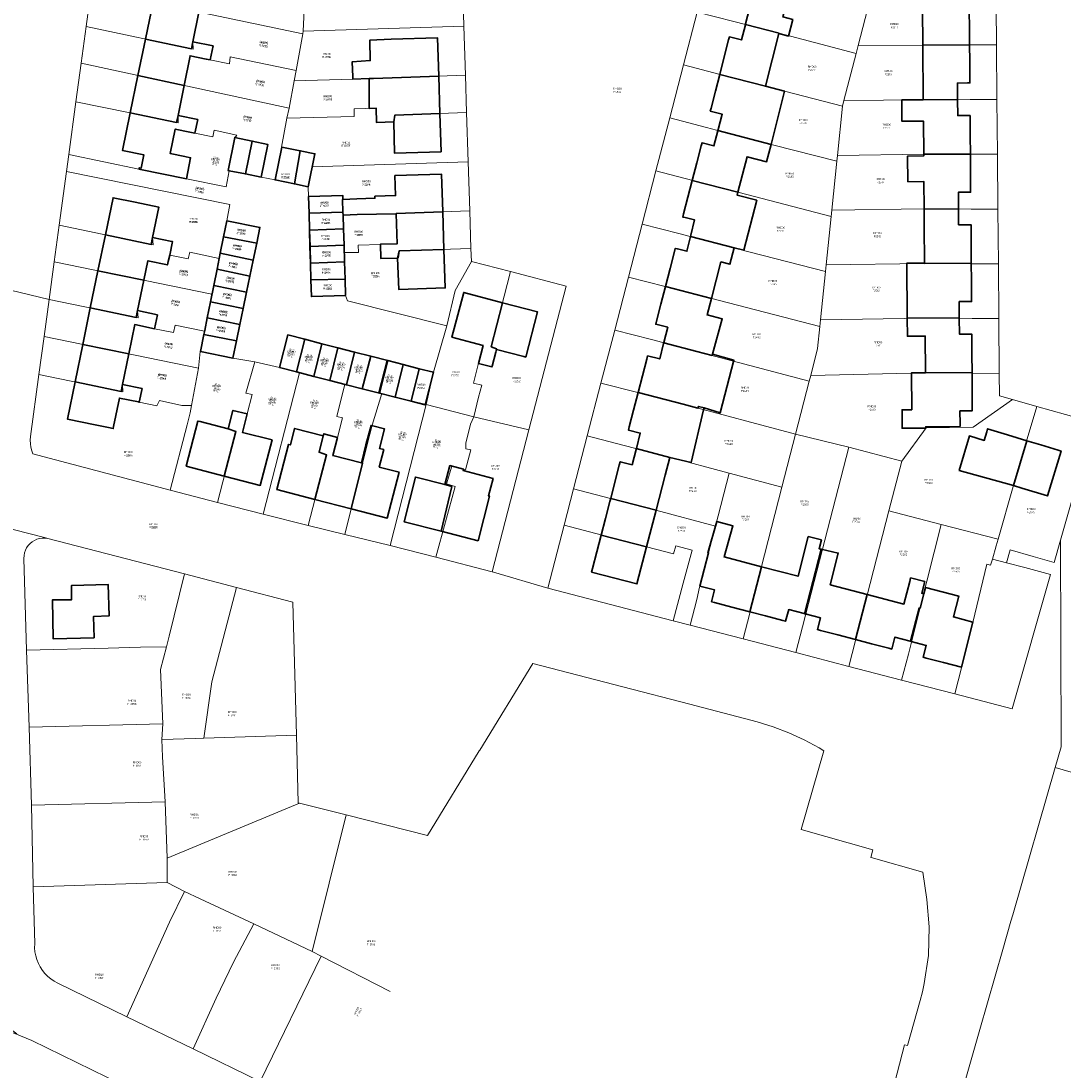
# Model space of a CAD drawing. Header units: metres. Extents: x 197037 to 199246, y 355238 to 356599.
# Tile 17 of 24: x 198389 to 198584, y 355692 to 355888. Entities that reach past the tile are written whole.
import ezdxf
from ezdxf.lldxf.tags import DXFTag

# ---------------------------------------------------------------- set-up
doc = ezdxf.new("R2010")
doc.units = ezdxf.units.M
for name, color, linetype, lineweight in [('B-WE-KG-GRENS-T18', 254, 'Continuous', 18), ('B-WE-KG-GRENS_KADASTRAAL-G', 254, 'KG-KADASTRAAL', 18), ('B-WE-OG-BEBOUWING-G', 7, 'Continuous', 35)]:
    doc.layers.add(name, color=color, linetype=linetype, lineweight=lineweight)
doc.styles.add('NLCS-ISO', font='NLCS-ISO.ttf')
doc.styles.add('NLCS-ISO-T25', font='NLCS-ISO.ttf')
doc.styles.get("Standard").update_dxf_attribs({"font": 'isocp.shx'})
tags = doc.linetypes.add('KG-KADASTRAAL', pattern='A,5.5,-2,["K",Standard,S=1.8,R=0,X=0,Y=-0.9],-2,5.5,-2,[5,NLCS.SHX,S=0.75,R=0,X=0,Y=0],-2', length=19).pattern_tags.tags
tags[6] = DXFTag(74, 10)

msp = doc.modelspace()

# ---------------------------------------------------------------- linework, layer by layer
at = {"layer": 'B-WE-KG-GRENS_KADASTRAAL-G', "ltscale": 0.15, "flags": 128}
for points in [[(198524.737, 355897.767), (198517.909, 355899.546), (198515.335, 355889.621), (198522.18, 355887.86), (198530.656, 355885.68), (198545.082, 355881.924)], [(198471.707, 355886.998), (198471.415, 355896.253)], [(198401.968, 355893.943), (198401.018, 355886.938)], [(198401.968, 355893.943), (198441.541, 355885.583)], [(198441.011, 355892.905), (198441.946, 355892.657), (198441.621, 355886.085)], [(198545.46, 355883.386), (198547.643, 355891.828)], [(198571.338, 355883.521), (198571.277, 355890.573)], [(198515.335, 355889.621), (198512.778, 355879.762), (198519.628, 355877.973), (198528.095, 355875.761), (198542.525, 355872.032)], [(198401.018, 355886.938), (198400.092, 355880.11)], [(198401.018, 355886.938), (198421.038, 355882.716), (198421.001, 355884.063), (198424.757, 355883.255), (198424.192, 355880.702)], [(198441.621, 355886.085), (198471.707, 355886.998)], [(198471.996, 355877.866), (198471.707, 355886.998)], [(198440.296, 355878.709), (198441.332, 355884.225), (198441.541, 355885.583)], [(198441.541, 355885.583), (198441.621, 355886.085)], [(198566.447, 355873.294), (198571.426, 355873.32), (198571.338, 355883.521), (198566.357, 355883.491), (198557.553, 355883.438), (198545.46, 355883.386), (198545.082, 355881.924), (198542.807, 355873.123), (198557.64, 355873.248)], [(198427.873, 355879.952), (198424.192, 355880.702)], [(198427.873, 355879.952), (198427.997, 355881.274), (198440.296, 355878.709)], [(198400.092, 355880.11), (198399.107, 355872.847)], [(198400.092, 355880.11), (198438.988, 355871.664)], [(198439.911, 355876.766), (198440.296, 355878.709)], [(198512.778, 355879.762), (198510.205, 355869.84), (198517.064, 355868.037), (198525.526, 355865.813), (198541.47, 355861.747)], [(198438.988, 355871.664), (198439.911, 355876.766)], [(198439.911, 355876.766), (198450.913, 355877.117), (198454.761, 355877.219), (198471.996, 355877.866)], [(198458.568, 355869.09), (198458.796, 355870.384), (198472.216, 355870.872), (198471.996, 355877.866)], [(198399.107, 355872.847), (198397.773, 355863)], [(198399.107, 355872.847), (198409.28, 355870.769)], [(198542.807, 355873.123), (198542.525, 355872.032), (198541.58, 355862.823), (198557.728, 355863.048), (198566.537, 355863.046), (198571.515, 355863.045), (198571.426, 355873.32)], [(198566.447, 355873.294), (198557.64, 355873.248)], [(198409.28, 355870.769), (198418.256, 355868.936), (198418.22, 355870.295), (198421.889, 355869.548), (198421.377, 355866.999), (198424.75, 355866.318)], [(198438.594, 355869.8), (198438.988, 355871.664)], [(198455.288, 355871.662), (198451.155, 355871.522), (198451.163, 355870.082), (198438.594, 355869.8)], [(198455.288, 355871.662), (198455.354, 355868.974), (198458.568, 355869.09)], [(198472.508, 355861.622), (198472.216, 355870.872)], [(198437.565, 355864.399), (198438.594, 355869.8)], [(198510.205, 355869.84), (198507.633, 355859.922)], [(198429.201, 355866.603), (198425.003, 355867.522), (198424.75, 355866.318)], [(198429.201, 355866.603), (198428.899, 355866.175), (198432.108, 355865.502), (198430.82, 355859.397)], [(198397.773, 355863), (198397.342, 355859.823)], [(198397.773, 355863), (198410.895, 355860.26)], [(198436.38, 355858.238), (198437.565, 355864.399)], [(198437.565, 355864.399), (198441.065, 355863.689), (198439.988, 355857.516)], [(198541.58, 355862.823), (198541.47, 355861.747), (198540.531, 355852.588), (198557.815, 355852.829), (198566.627, 355852.789)], [(198571.604, 355852.766), (198571.515, 355863.045)], [(198442.59, 355856.977), (198443.315, 355860.673)], [(198472.797, 355852.477), (198472.508, 355861.622), (198443.315, 355860.673)], [(198397.342, 355859.823), (198395.983, 355849.786)], [(198427.911, 355853.626), (198397.342, 355859.823)], [(198410.895, 355860.26), (198419.772, 355858.461)], [(198427.793, 355859.973), (198427.225, 355856.954)], [(198427.793, 355859.973), (198433.756, 355858.764)], [(198430.82, 355859.397), (198433.756, 355858.764)], [(198433.756, 355858.764), (198436.38, 355858.238)], [(198539.48, 355842.333), (198540.407, 355851.382), (198522.973, 355855.923), (198514.508, 355858.13), (198507.633, 355859.922), (198505.054, 355849.976)], [(198419.772, 355858.461), (198427.225, 355856.954)], [(198436.38, 355858.238), (198439.988, 355857.516)], [(198439.988, 355857.516), (198442.59, 355856.977)], [(198442.59, 355856.977), (198442.625, 355855.159)], [(198442.625, 355855.159), (198448.984, 355855.353)], [(198442.625, 355855.159), (198442.778, 355852.03)], [(198449.078, 355852.242), (198448.984, 355855.353)], [(198427.336, 355850.614), (198427.911, 355853.626)], [(198571.692, 355842.557), (198571.604, 355852.766), (198566.627, 355852.789)], [(198442.778, 355852.03), (198449.078, 355852.242)], [(198442.778, 355852.03), (198442.884, 355848.857)], [(198449.078, 355852.242), (198449.097, 355851.645)], [(198449.097, 355851.645), (198451.661, 355851.748), (198455.543, 355851.823)], [(198449.097, 355851.645), (198449.175, 355849.064)], [(198459.637, 355844.996), (198473.02, 355845.427), (198472.797, 355852.477), (198455.543, 355851.823)], [(198540.531, 355852.588), (198540.407, 355851.382)], [(198395.983, 355849.786), (198395.05, 355842.897)], [(198395.983, 355849.786), (198413.562, 355846.102), (198413.452, 355847.453), (198417.189, 355846.708), (198416.657, 355844.185), (198420.139, 355843.473)], [(198426.749, 355847.608), (198427.336, 355850.614)], [(198433.546, 355849.367), (198427.336, 355850.614)], [(198433.546, 355849.367), (198432.939, 355846.389)], [(198442.884, 355848.857), (198449.175, 355849.064)], [(198442.884, 355848.857), (198442.976, 355845.82)], [(198449.175, 355849.064), (198449.267, 355846.008)], [(198539.354, 355841.107), (198520.412, 355846.004), (198511.943, 355848.194), (198505.054, 355849.976), (198502.48, 355840.05)], [(198426.115, 355844.472), (198426.749, 355847.608)], [(198426.749, 355847.608), (198432.939, 355846.389)], [(198432.294, 355843.227), (198432.939, 355846.389)], [(198442.976, 355845.82), (198449.267, 355846.008)], [(198442.976, 355845.82), (198443.065, 355842.702)], [(198449.267, 355846.008), (198449.307, 355844.654)], [(198449.307, 355844.654), (198451.954, 355844.664), (198451.936, 355846.043), (198456.078, 355846.193), (198456.16, 355843.533)], [(198459.637, 355844.996), (198459.434, 355843.64), (198456.16, 355843.533)], [(198473.095, 355843.009), (198473.02, 355845.427)], [(198420.399, 355844.716), (198420.139, 355843.473)], [(198420.399, 355844.716), (198425.926, 355843.553)], [(198425.516, 355841.538), (198425.926, 355843.553)], [(198425.926, 355843.553), (198426.115, 355844.472)], [(198426.115, 355844.472), (198432.294, 355843.227)], [(198431.684, 355840.245), (198432.294, 355843.227)], [(198449.307, 355844.654), (198449.358, 355842.9)], [(198477.815, 355826.619), (198476.822, 355827.049), (198480.418, 355841.096), (198473.095, 355843.009), (198470.046, 355837.538), (198468.479, 355830.977), (198465.993, 355822.255)], [(198395.05, 355842.897), (198394.096, 355835.859)], [(198395.05, 355842.897), (198424.56, 355836.868)], [(198424.896, 355838.508), (198425.516, 355841.538)], [(198425.516, 355841.538), (198431.684, 355840.245)], [(198443.065, 355842.702), (198449.358, 355842.9)], [(198443.065, 355842.702), (198443.141, 355839.55)], [(198449.358, 355842.9), (198449.45, 355839.688)], [(198477.815, 355826.619), (198476.938, 355823.251), (198474.418, 355823.933), (198473.469, 355820.242), (198475.059, 355819.847), (198474.406, 355817.61), (198473.56, 355813.953), (198483.877, 355811.514), (198490.837, 355838.371), (198480.418, 355841.096)], [(198539.48, 355842.333), (198539.354, 355841.107), (198538.43, 355832.098), (198557.99, 355832.369), (198566.807, 355832.334), (198571.78, 355832.314), (198571.692, 355842.557), (198566.717, 355842.572), (198557.903, 355842.599), (198539.48, 355842.333)], [(198379.342, 355839.399), (198394.096, 355835.859)], [(198431.067, 355837.239), (198431.684, 355840.245)], [(198443.141, 355839.55), (198449.45, 355839.688)], [(198443.141, 355839.55), (198443.176, 355836.424)], [(198449.45, 355839.688), (198449.54, 355836.601)], [(198537.875, 355826.686), (198538.296, 355830.792), (198517.855, 355836.104), (198509.384, 355838.278), (198502.48, 355840.05), (198499.916, 355830.164)], [(198424.56, 355836.868), (198424.896, 355838.508)], [(198424.896, 355838.508), (198431.067, 355837.239)], [(198430.435, 355834.16), (198431.067, 355837.239)], [(198394.096, 355835.859), (198393.16, 355828.945)], [(198394.096, 355835.859), (198410.724, 355832.462), (198410.658, 355833.779), (198414.369, 355833.016)], [(198423.657, 355832.47), (198424.27, 355835.451)], [(198424.27, 355835.451), (198424.56, 355836.868)], [(198424.27, 355835.451), (198430.435, 355834.16)], [(198443.176, 355836.424), (198449.54, 355836.601)], [(198449.54, 355836.601), (198449.95, 355835.644), (198468.479, 355830.977)], [(198429.82, 355831.18), (198430.435, 355834.16)], [(198414.369, 355833.016), (198413.819, 355830.417), (198417.353, 355829.683)], [(198423.136, 355829.934), (198423.657, 355832.47)], [(198423.657, 355832.47), (198429.82, 355831.18)], [(198429.187, 355828.129), (198429.82, 355831.18)], [(198537.875, 355826.686), (198536.587, 355821.683), (198558.078, 355822.15), (198566.897, 355822.077), (198571.869, 355822.036), (198571.78, 355832.314)], [(198538.43, 355832.098), (198538.296, 355830.792)], [(198423.136, 355829.934), (198417.662, 355831.057), (198417.353, 355829.683)], [(198423.136, 355829.934), (198423.012, 355829.338), (198429.187, 355828.129)], [(198438.739, 355829.244), (198437.177, 355823.136)], [(198438.739, 355829.244), (198441.897, 355828.374)], [(198497.344, 355820.246), (198499.916, 355830.164)], [(198533.75, 355810.662), (198536.303, 355820.579), (198515.292, 355826.175), (198506.828, 355828.371), (198499.916, 355830.164)], [(198393.16, 355828.945), (198392.2, 355821.849)], [(198393.16, 355828.945), (198422.021, 355823.007)], [(198428.495, 355824.895), (198429.187, 355828.129)], [(198440.359, 355822.324), (198441.897, 355828.374)], [(198441.897, 355828.374), (198445.114, 355827.54)], [(198445.114, 355827.54), (198443.604, 355821.497)], [(198445.114, 355827.54), (198448.104, 355826.778)], [(198422.021, 355823.007), (198422.352, 355826.121), (198428.495, 355824.895)], [(198446.6, 355820.737), (198448.104, 355826.778)], [(198448.104, 355826.778), (198451.245, 355825.983)], [(198449.718, 355819.95), (198451.245, 355825.983)], [(198451.245, 355825.983), (198454.263, 355825.222)], [(198428.495, 355824.895), (198432.584, 355824.199)], [(198430.903, 355818.374), (198432.584, 355824.199)], [(198432.584, 355824.199), (198437.177, 355823.136)], [(198452.689, 355819.201), (198454.263, 355825.222)], [(198454.263, 355825.222), (198457.275, 355824.463)], [(198457.275, 355824.463), (198455.732, 355818.437), (198456.327, 355818.289)], [(198457.275, 355824.463), (198460.361, 355823.687)], [(198458.829, 355817.661), (198460.361, 355823.687)], [(198463.347, 355822.933), (198460.361, 355823.687)], [(198392.2, 355821.849), (198390.626, 355810.217)], [(198392.2, 355821.849), (198407.902, 355818.614), (198407.815, 355819.945), (198411.486, 355819.203), (198410.969, 355816.668), (198414.248, 355815.981)], [(198420.733, 355816.051), (198422.021, 355823.007)], [(198434.139, 355795.711), (198440.952, 355822.173)], [(198437.177, 355823.136), (198440.359, 355822.324)], [(198440.359, 355822.324), (198440.952, 355822.173)], [(198440.952, 355822.173), (198443.604, 355821.497)], [(198443.604, 355821.497), (198446.6, 355820.737)], [(198465.993, 355822.255), (198463.347, 355822.933), (198461.826, 355816.91), (198464.616, 355816.212), (198465.993, 355822.255)], [(198536.303, 355820.579), (198536.587, 355821.683)], [(198558.166, 355811.86), (198566.986, 355811.96), (198574.31, 355817.176), (198571.905, 355817.858), (198571.869, 355822.036)], [(198445.501, 355810.764), (198448.031, 355810.088), (198448.958, 355813.72), (198447.949, 355813.973), (198449.444, 355820.02)], [(198446.6, 355820.737), (198449.444, 355820.02)], [(198449.444, 355820.02), (198449.718, 355819.95)], [(198449.718, 355819.95), (198452.689, 355819.201)], [(198533.75, 355810.662), (198512.733, 355816.266), (198504.269, 355818.455), (198497.344, 355820.246), (198494.783, 355810.37), (198501.714, 355808.558), (198510.172, 355806.347), (198521.347, 355803.387), (198531.205, 355800.775)], [(198428.473, 355815.116), (198431.128, 355814.475), (198432.06, 355818.092), (198430.903, 355818.374)], [(198458.829, 355817.661), (198456.327, 355818.289), (198454.545, 355812.384)], [(198414.248, 355815.981), (198414.723, 355816.997), (198418.902, 355816.043)], [(198416.722, 355800.212), (198419.928, 355812.397), (198420.462, 355814.652), (198420.733, 355816.051)], [(198420.733, 355816.051), (198418.902, 355816.043)], [(198457.921, 355789.838), (198464.616, 355816.212)], [(198473.022, 355807.731), (198472.041, 355807.964), (198472.067, 355808.976), (198472.959, 355812.555), (198473.56, 355813.953), (198464.616, 355816.212)], [(198573.243, 355786.596), (198573.907, 355789.043), (198578.186, 355787.823), (198582.124, 355786.7), (198583.304, 355790.82), (198589.607, 355812.837), (198578.917, 355815.869), (198576.924, 355809.16), (198574.46, 355800.864)], [(198578.917, 355815.869), (198574.31, 355817.176)], [(198428.473, 355815.116), (198427.627, 355811.691), (198429.043, 355811.153), (198425.569, 355797.903)], [(198453.585, 355808.755), (198454.545, 355812.384)], [(198558.166, 355811.86), (198553.609, 355805.659), (198551.198, 355796.309), (198560.978, 355793.784), (198571.638, 355791.031), (198574.46, 355800.864)], [(198390.626, 355810.217), (198390.567, 355809.557), (198390.582, 355808.894), (198390.67, 355808.237), (198390.831, 355807.593), (198391.063, 355806.972)], [(198445.994, 355806.833), (198444.614, 355807.308), (198445.501, 355810.764)], [(198473.022, 355807.731), (198472.003, 355804.039), (198469.413, 355804.72), (198468.457, 355801.394), (198470.041, 355800.877), (198466.423, 355787.64), (198476.981, 355784.916), (198483.877, 355811.514)], [(198494.783, 355810.37), (198492.204, 355800.427), (198499.155, 355798.641), (198507.621, 355796.466), (198518.769, 355793.459), (198521.347, 355803.387)], [(198523.936, 355772.375), (198533.827, 355769.805), (198535.062, 355774.66), (198537.214, 355783.124), (198543.707, 355808.228), (198533.75, 355810.662), (198531.205, 355800.775)], [(198449.408, 355791.905), (198453.585, 355808.755)], [(198553.609, 355805.659), (198543.707, 355808.228)], [(198391.063, 355806.972), (198416.722, 355800.212)], [(198445.994, 355806.833), (198442.57, 355793.606)], [(198416.722, 355800.212), (198425.569, 355797.903)], [(198492.204, 355800.427), (198490.443, 355793.638), (198505.849, 355789.602)], [(198518.769, 355793.459), (198517.412, 355788.232), (198515.806, 355782.027), (198515.253, 355779.779), (198514.063, 355774.941), (198523.936, 355772.375), (198525.167, 355777.217), (198527.318, 355785.677), (198531.205, 355800.775)], [(198425.569, 355797.903), (198434.139, 355795.711)], [(198372.925, 355796.5), (198393.223, 355791.321)], [(198533.827, 355769.805), (198543.688, 355767.242), (198544.948, 355772.106), (198547.139, 355780.564), (198551.198, 355796.309)], [(198434.139, 355795.711), (198442.57, 355793.606)], [(198442.57, 355793.606), (198449.408, 355791.905)], [(198449.408, 355791.905), (198457.921, 355789.838)], [(198490.443, 355793.638), (198487.391, 355781.872), (198510.855, 355775.775), (198512.742, 355782.797), (198514.41, 355789.006), (198511.331, 355789.801), (198510.94, 355788.27), (198505.849, 355789.602)], [(198557.025, 355778.014), (198560.978, 355793.784)], [(198390.175, 355789.831), (198390.517, 355790.21), (198390.909, 355790.538), (198391.343, 355790.809), (198391.809, 355791.017), (198392.3, 355791.159), (198392.806, 355791.232), (198393.317, 355791.234), (198393.824, 355791.166)], [(198393.223, 355791.321), (198393.824, 355791.166)], [(198393.824, 355791.166), (198419.395, 355784.579)], [(198571.638, 355791.031), (198571.282, 355789.791), (198570.568, 355787.301)], [(198583.304, 355790.82), (198583.424, 355752.185), (198582.316, 355748.341), (198587.22, 355746.912), (198599.718, 355743.289), (198604.687, 355741.847), (198609.672, 355740.4), (198614.655, 355738.954), (198619.652, 355737.503), (198624.631, 355736.058), (198629.614, 355734.611), (198634.599, 355733.164), (198639.59, 355731.716), (198644.549, 355730.277), (198643.921, 355728.126), (198647.136, 355727.185), (198656.727, 355724.378), (198656.176, 355722.467), (198667.796, 355719.142), (198678.614, 355716.083), (198682.655, 355714.921)], [(198390.175, 355789.831), (198389.887, 355789.408), (198389.661, 355788.95), (198389.5, 355788.464), (198389.408, 355787.962), (198389.386, 355787.451)], [(198457.921, 355789.838), (198466.423, 355787.64)], [(198389.862, 355770.286), (198389.386, 355787.451)], [(198573.243, 355786.596), (198570.568, 355787.301), (198570.251, 355786.197), (198569.524, 355786.386), (198566.922, 355775.462), (198564.767, 355766.984), (198563.522, 355762.088), (198574.278, 355759.293), (198581.473, 355784.426), (198576.619, 355785.706), (198573.243, 355786.596)], [(198416.031, 355770.897), (198416.538, 355772.917), (198419.395, 355784.579)], [(198419.395, 355784.579), (198429.126, 355782.003)], [(198476.981, 355784.916), (198477.259, 355784.844), (198487.391, 355781.872)], [(198423.065, 355753.781), (198424.532, 355764.345), (198429.126, 355782.003)], [(198429.126, 355782.003), (198439.67, 355779.274)], [(198440.355, 355754.345), (198439.67, 355779.274)], [(198557.025, 355778.014), (198554.852, 355769.546)], [(198510.855, 355775.775), (198514.063, 355774.941)], [(198389.862, 355770.286), (198405.113, 355770.641), (198411.207, 355770.808), (198416.031, 355770.897)], [(198389.862, 355770.286), (198390.376, 355755.845)], [(198416.031, 355770.897), (198414.96, 355766.66), (198415.368, 355756.499)], [(198543.688, 355767.242), (198553.6, 355764.666), (198554.852, 355769.546)], [(198464.883, 355735.599), (198474.585, 355751.423), (198474.676, 355751.572), (198484.621, 355767.791), (198501.416, 355763.436), (198513.988, 355760.16), (198526.537, 355756.858), (198529.566, 355755.936), (198532.503, 355754.793), (198535.385, 355753.521), (198538.183, 355751.981), (198539.057, 355751.428), (198534.802, 355736.737), (198548.224, 355732.949), (198547.819, 355731.505), (198547.917, 355731.477), (198557.58, 355728.75), (198558.33, 355723.64), (198558.76, 355718.5), (198558.6, 355713.17), (198557.81, 355707.92), (198557.471, 355706.356), (198557.078, 355704.726), (198554.687, 355696.303), (198554.148, 355696.457), (198549.977, 355680.285), (198545.496, 355664.794), (198537.215, 355636.095), (198537.043, 355635.624), (198536.806, 355635.182), (198536.51, 355634.778), (198536.16, 355634.42), (198535.763, 355634.114), (198535.327, 355633.866), (198534.86, 355633.683), (198534.373, 355633.567), (198533.874, 355633.52), (198533.373, 355633.544), (198532.881, 355633.638), (198530.034, 355623.199), (198545.124, 355618.877), (198546.01, 355621.945), (198547.349, 355626.57), (198551.352, 355640.395), (198551.56, 355641.304), (198554.66, 355651.988), (198554.69, 355652.092), (198554.726, 355652.216), (198554.99, 355653.133), (198557.077, 355660.374), (198558.733, 355666.145), (198559.008, 355667.107), (198561.068, 355674.285), (198562.499, 355679.271), (198563.934, 355684.273), (198565.368, 355689.273), (198568.238, 355699.277), (198569.673, 355704.277), (198571.108, 355709.279), (198572.543, 355714.279), (198574.023, 355719.566), (198574.4, 355720.751), (198582.316, 355748.341)], [(198553.6, 355764.666), (198563.522, 355762.088)], [(198390.376, 355755.845), (198415.368, 355756.499)], [(198390.376, 355755.845), (198390.805, 355741.247)], [(198415.209, 355753.585), (198415.368, 355756.499)], [(198415.209, 355753.585), (198421.51, 355753.757)], [(198415.209, 355753.585), (198415.308, 355750.292), (198415.784, 355741.926)], [(198421.51, 355753.757), (198423.065, 355753.781)], [(198423.065, 355753.781), (198440.355, 355754.345)], [(198440.911, 355741.67), (198440.702, 355741.723), (198440.355, 355754.345)], [(198390.805, 355741.247), (198415.784, 355741.926)], [(198390.805, 355741.247), (198391.093, 355726.02)], [(198415.784, 355741.926), (198416.155, 355731.346)], [(198416.155, 355731.346), (198440.911, 355741.67)], [(198449.669, 355739.452), (198440.911, 355741.67)], [(198443.292, 355713.88), (198449.669, 355739.452)], [(198464.883, 355735.599), (198449.669, 355739.452)], [(198416.155, 355731.346), (198416.211, 355726.797)], [(198391.093, 355726.02), (198416.211, 355726.797)], [(198391.391, 355715.348), (198391.093, 355726.02)], [(198408.619, 355701.701), (198416.609, 355719.416), (198419.434, 355725.144)], [(198416.211, 355726.797), (198419.434, 355725.144)], [(198419.434, 355725.144), (198422.334, 355723.735), (198432.387, 355719.094)], [(198421.038, 355695.667), (198425.372, 355705.164), (198428.57, 355711.927), (198432.387, 355719.094)], [(198432.387, 355719.094), (198443.292, 355713.88)], [(198395.711, 355707.973), (198395.049, 355708.336), (198394.426, 355708.762), (198393.847, 355709.246), (198393.319, 355709.786), (198392.846, 355710.374), (198392.433, 355711.006), (198392.084, 355711.675), (198391.802, 355712.375), (198391.59, 355713.1), (198391.45, 355713.841), (198391.384, 355714.593), (198391.391, 355715.348)], [(198443.292, 355713.88), (198445.013, 355713.051)], [(198433.586, 355689.571), (198445.013, 355713.051)], [(198445.013, 355713.051), (198457.931, 355706.439)], [(198408.619, 355701.701), (198395.711, 355707.973)], [(198383.658, 355702.307), (198385.251, 355700.635), (198388.067, 355698.526), (198386.595, 355698.883), (198386.592, 355698.871), (198387.682, 355698.532), (198388.756, 355698.147), (198389.813, 355697.715), (198390.85, 355697.238), (198410.512, 355687.663), (198432.037, 355677.179), (198432.614, 355676.861), (198433.149, 355676.478), (198433.636, 355676.034), (198434.068, 355675.537), (198434.439, 355674.993), (198434.743, 355674.409), (198434.977, 355673.793), (198435.138, 355673.155), (198435.223, 355672.502), (198435.23, 355671.843), (198435.161, 355671.188), (198435.016, 355670.546), (198433.152, 355664.084), (198430.335, 355653.688), (198427.374, 355643.451), (198424.472, 355633.415), (198421.449, 355623.107), (198418.508, 355612.89), (198415.594, 355602.74), (198413.672, 355596.054), (198411.474, 355588.453), (198411.027, 355587.436), (198406.383, 355571.537), (198406.285, 355570.832), (198400.364, 355550.471), (198397.696, 355541.229), (198394.957, 355531.935), (198392.319, 355522.838), (198389.653, 355513.62), (198383.696, 355493.144), (198383.028, 355490.716), (198378.597, 355475.886), (198378.644, 355475.391), (198378.617, 355474.895), (198378.517, 355474.408), (198373.607, 355457.313), (198373.172, 355455.839), (198372.301, 355452.887), (198369.585, 355443.68), (198366.959, 355434.507), (198364.375, 355425.32), (198361.691, 355416.015), (198355.541, 355394.734), (198358.412, 355383.082), (198359.019, 355381.701), (198357.333, 355375.866), (198357.025, 355372.823), (198357.036, 355371.893), (198356.977, 355370.965), (198356.85, 355370.044), (198356.655, 355369.134), (198356.393, 355368.242), (198356.066, 355367.371), (198355.675, 355366.528), (198355.223, 355365.715), (198352.648, 355361.711), (198352.084, 355360.67), (198351.682, 355359.557), (198350.446, 355355.119), (198349.674, 355352.351), (198348.34, 355352.721), (198345.812, 355343.729), (198343.365, 355335.023), (198340.922, 355326.337), (198338.425, 355317.461), (198338.376, 355317.377), (198336.718, 355314.612), (198333.433, 355309.272), (198328.449, 355301.172), (198324.148, 355294.321), (198336.492, 355280.872), (198335.117, 355275.943), (198339.65, 355274.584), (198339.265, 355279.205), (198340.179, 355279.93), (198341.044, 355280.714), (198341.843, 355281.534), (198342.588, 355282.405), (198343.275, 355283.321), (198343.763, 355284.218), (198344.213, 355285.135), (198344.622, 355286.07), (198345.049, 355287.185), (198345.419, 355288.321), (198345.733, 355289.473), (198345.988, 355290.64), (198346.185, 355291.818), (198346.327, 355293.089), (198346.401, 355294.367), (198346.409, 355295.646), (198346.349, 355296.924), (198346.222, 355298.197), (198346.226, 355298.773), (198346.308, 355299.479), (198347.624, 355304.083), (198349.339, 355310.071), (198349.297, 355310.082), (198352.284, 355321.836), (198344.365, 355324.06), (198346.342, 355330.975), (198347.992, 355336.746), (198349.636, 355342.499), (198351.295, 355348.305), (198352.96, 355354.13), (198354.293, 355358.789), (198354.496, 355359.445), (198354.741, 355360.086), (198355.077, 355360.8), (198355.466, 355361.485), (198355.906, 355362.139), (198356.395, 355362.758), (198356.989, 355363.567), (198357.525, 355364.416), (198358.001, 355365.3), (198358.415, 355366.215), (198358.763, 355367.157), (198359.046, 355368.12), (198359.26, 355369.077), (198359.406, 355370.047), (198359.871, 355374.314), (198359.985, 355375.35), (198361.413, 355380.242), (198362.792, 355384.959), (198365.254, 355394.313), (198395.696, 355500), (198402.177, 355522.5), (198406.361, 355537.011), (198412.106, 355535.38), (198410.908, 355535.981), (198410.409, 355536.609), (198410.078, 355537.189), (198409.924, 355537.819), (198409.736, 355538.433), (198409.626, 355538.944), (198409.61, 355539.508), (198409.876, 355540.57), (198415.912, 355561.452), (198418.561, 355570.638), (198420.358, 355576.871), (198423.768, 355588.696), (198426.009, 355596.437), (198429.437, 355608.415), (198431.193, 355614.547), (198433.642, 355623.1), (198436.076, 355631.605), (198437.853, 355637.812), (198439.928, 355645.493), (198440.552, 355646.342), (198441.094, 355646.922), (198442.388, 355647.705), (198443.293, 355648.072), (198444.211, 355647.849), (198464.432, 355642.103), (198467.381, 355641.254), (198477.141, 355638.442), (198487.076, 355635.581), (198496.947, 355632.738), (198506.798, 355629.9), (198530.034, 355623.199)], [(198532.881, 355633.638), (198505.18, 355641.633), (198501.12, 355642.804), (198447.399, 355658.304), (198446.943, 355658.486), (198446.516, 355658.729), (198446.128, 355659.03), (198445.785, 355659.382), (198445.495, 355659.778), (198445.262, 355660.211), (198445.092, 355660.671), (198444.988, 355661.151), (198444.952, 355661.641), (198444.985, 355662.131), (198445.085, 355662.612), (198446.509, 355667.645), (198446.784, 355668.756), (198446.984, 355669.883), (198447.107, 355671.021), (198447.155, 355672.164), (198447.125, 355673.308), (198447.019, 355674.447), (198446.836, 355675.577), (198446.579, 355676.692), (198446.247, 355677.788), (198445.842, 355678.858), (198445.367, 355679.899), (198444.823, 355680.906), (198444.227, 355681.853), (198443.571, 355682.76), (198442.856, 355683.621), (198442.087, 355684.434), (198441.266, 355685.194), (198440.397, 355685.899), (198439.484, 355686.546), (198438.485, 355687.158), (198437.782, 355687.534), (198433.586, 355689.571), (198421.038, 355695.667), (198408.619, 355701.701)]]:
    msp.add_lwpolyline(points, dxfattribs=at)
at = {"layer": 'B-WE-OG-BEBOUWING-G', "ltscale": 0.2, "flags": 128}
for points in [[(198533.167, 355895.57), (198524.705, 355897.775), (198523.9, 355894.684), (198523.083, 355891.549), (198522.912, 355890.891), (198525.155, 355890.301), (198524.409, 355887.467), (198524.365, 355887.298), (198530.656, 355885.68), (198530.638, 355885.612), (198532.412, 355885.154), (198533.216, 355888.266), (198531.382, 355888.739), (198533.167, 355895.57)], [(198422.136, 355889.637), (198422.145, 355889.68), (198413.535, 355891.499), (198412.119, 355884.597), (198420.741, 355882.779), (198421.004, 355884.078), (198422.136, 355889.637)], [(198557.553, 355883.438), (198566.308, 355883.491), (198566.285, 355886.614), (198566.26, 355889.884), (198566.255, 355890.553), (198557.492, 355890.517), (198557.494, 355890.277), (198557.553, 355883.438)], [(198524.365, 355887.298), (198524.355, 355887.262), (198523.61, 355884.428), (198521.386, 355885.013), (198521.233, 355884.422), (198520.416, 355881.267), (198519.567, 355877.989), (198528.107, 355875.809), (198530.638, 355885.612), (198530.656, 355885.68), (198524.365, 355887.298)], [(198410.723, 355877.801), (198419.351, 355875.928), (198420.474, 355881.475), (198423.482, 355880.865), (198424.197, 355880.72), (198424.765, 355883.301), (198421.004, 355884.078), (198420.741, 355882.779), (198412.119, 355884.597), (198410.723, 355877.801)], [(198466.987, 355877.678), (198466.769, 355884.816), (198458.115, 355884.551), (198454.072, 355884.387), (198454.169, 355880.581), (198450.812, 355880.339), (198450.899, 355877.517), (198450.913, 355877.117), (198453.96, 355877.198), (198454.761, 355877.219), (198466.987, 355877.678)], [(198564.071, 355873.282), (198564.07, 355873.421), (198564.045, 355876.351), (198565.935, 355876.378), (198566.361, 355876.384), (198566.356, 355877.004), (198566.331, 355880.444), (198566.308, 355883.491), (198557.553, 355883.438), (198557.64, 355873.248), (198564.071, 355873.282)], [(198409.28, 355870.769), (198417.95, 355868.999), (198418.21, 355870.293), (198419.351, 355875.928), (198410.723, 355877.801), (198409.28, 355870.769)], [(198467.2, 355870.69), (198466.987, 355877.678), (198454.761, 355877.219), (198453.96, 355877.198), (198453.955, 355871.616), (198455.288, 355871.667), (198455.354, 355868.974), (198458.568, 355869.09), (198458.796, 355870.384), (198467.2, 355870.69)], [(198517.936, 355871.693), (198517.783, 355871.102), (198520.026, 355870.516), (198519.277, 355867.652), (198519.229, 355867.468), (198529.172, 355864.855), (198531.71, 355874.825), (198528.107, 355875.809), (198519.567, 355877.989), (198518.753, 355874.848), (198517.936, 355871.693)], [(198565.986, 355870.273), (198564.096, 355870.273), (198564.072, 355873.213), (198564.071, 355873.282), (198557.64, 355873.248), (198553.627, 355873.214), (198553.66, 355869.215), (198557.674, 355869.249), (198557.727, 355863.048), (198566.464, 355863.046), (198566.44, 355866.541), (198566.418, 355869.871), (198566.415, 355870.273), (198565.986, 355870.273)], [(198419.772, 355858.461), (198420.566, 355862.378), (198419.484, 355862.607), (198416.756, 355863.184), (198417.682, 355867.748), (198420.403, 355867.197), (198421.377, 355867), (198421.889, 355869.546), (198418.21, 355870.293), (198417.95, 355868.999), (198409.28, 355870.769), (198407.836, 355863.735), (198411.828, 355862.911), (198411.326, 355860.447), (198410.942, 355860.52), (198410.895, 355860.26), (198419.772, 355858.461)], [(198458.568, 355869.09), (198458.738, 355863.234), (198467.42, 355863.5), (198467.2, 355870.69), (198458.796, 355870.384), (198458.568, 355869.09)], [(198519.229, 355867.468), (198519.224, 355867.449), (198518.484, 355864.619), (198516.251, 355865.203), (198516.098, 355864.613), (198515.28, 355861.457), (198514.424, 355858.152), (198522.973, 355855.923), (198524.69, 355862.573), (198528.34, 355861.63), (198529.172, 355864.855), (198519.229, 355867.468)], [(198432.108, 355865.502), (198428.83, 355866.189), (198427.579, 355860.016), (198427.793, 355859.973), (198430.812, 355859.361), (198432.108, 355865.502)], [(198433.756, 355858.764), (198434.999, 355864.896), (198432.108, 355865.502), (198430.812, 355859.361), (198433.756, 355858.764)], [(198439.986, 355857.506), (198441.065, 355863.689), (198437.627, 355864.381), (198436.38, 355858.238), (198439.986, 355857.506)], [(198441.065, 355863.689), (198439.986, 355857.506), (198442.59, 355856.977), (198443.839, 355863.13), (198441.065, 355863.689)], [(198564.237, 355852.8), (198564.235, 355853.003), (198564.208, 355855.933), (198566.128, 355855.948), (198566.512, 355855.951), (198566.508, 355856.571), (198566.485, 355859.931), (198566.464, 355863.046), (198557.727, 355863.048), (198557.73, 355862.724), (198554.703, 355862.708), (198554.777, 355857.901), (198557.771, 355857.92), (198557.815, 355852.829), (198564.237, 355852.8)], [(198449.078, 355852.242), (198449.096, 355851.667), (198451.734, 355851.767), (198455.353, 355851.839), (198459.033, 355851.913), (198459.032, 355851.957), (198467.738, 355852.285), (198467.507, 355859.34), (198458.799, 355859.055), (198458.921, 355855.317), (198455.043, 355855.19), (198455.055, 355854.83), (198451.637, 355854.718), (198449.04, 355854.587), (198449.007, 355854.585), (198449.078, 355852.242)], [(198522.973, 355855.923), (198514.424, 355858.152), (198513.619, 355855.045), (198512.801, 355851.889), (198512.648, 355851.299), (198513.114, 355851.184), (198514.868, 355850.749), (198514.159, 355847.885), (198514.109, 355847.682), (198514.098, 355847.637), (198522.244, 355845.53), (198524.083, 355845.079), (198526.484, 355854.456), (198522.832, 355855.375), (198522.973, 355855.923)], [(198404.628, 355847.974), (198413.199, 355846.178), (198413.456, 355847.455), (198414.619, 355853.171), (198410.206, 355854.069), (198406.061, 355854.913), (198404.628, 355847.974)], [(198449.04, 355854.587), (198449.019, 355855.347), (198442.625, 355855.159), (198442.717, 355852.028), (198449.078, 355852.242), (198449.007, 355854.585), (198449.04, 355854.587)], [(198564.237, 355852.776), (198564.237, 355852.8), (198557.815, 355852.829), (198557.842, 355849.626), (198557.902, 355842.671), (198557.903, 355842.612), (198566.634, 355842.671), (198566.611, 355846.046), (198566.588, 355849.396), (198566.585, 355849.846), (198566.185, 355849.846), (198564.265, 355849.846), (198564.237, 355852.776)], [(198449.193, 355849.065), (198449.122, 355851.646), (198449.097, 355851.645), (198449.096, 355851.667), (198449.078, 355852.242), (198442.717, 355852.028), (198442.81, 355848.855), (198449.193, 355849.065)], [(198467.738, 355852.285), (198459.032, 355851.957), (198459.033, 355851.913), (198459.217, 355846.305), (198456.084, 355846.195), (198456.183, 355843.532), (198459.304, 355843.631), (198459.597, 355844.993), (198467.969, 355845.258), (198467.738, 355852.285)], [(198427.336, 355850.614), (198426.733, 355847.611), (198432.932, 355846.39), (198433.546, 355849.367), (198427.336, 355850.614)], [(198442.81, 355848.855), (198442.9, 355845.818), (198449.278, 355846.008), (198449.193, 355849.065), (198442.81, 355848.855)], [(198411.821, 355839.471), (198412.565, 355843.108), (198416.212, 355842.345), (198416.349, 355842.999), (198416.657, 355844.185), (198417.189, 355846.707), (198417.041, 355846.737), (198413.456, 355847.455), (198413.199, 355846.178), (198404.628, 355847.974), (198403.235, 355841.225), (198411.821, 355839.471)], [(198426.113, 355844.522), (198432.283, 355843.249), (198432.932, 355846.39), (198426.733, 355847.611), (198426.113, 355844.522)], [(198522.244, 355845.53), (198514.098, 355847.637), (198513.417, 355844.887), (198511.654, 355845.323), (198511.244, 355845.425), (198511.091, 355844.834), (198510.276, 355841.678), (198509.397, 355838.275), (198517.999, 355836.067), (198519.785, 355842.907), (198521.455, 355842.476), (198522.244, 355845.53)], [(198442.991, 355842.7), (198449.365, 355842.9), (198449.278, 355846.008), (198442.9, 355845.818), (198442.991, 355842.7)], [(198459.304, 355843.631), (198459.496, 355837.761), (198468.205, 355838.046), (198467.969, 355845.258), (198459.597, 355844.993), (198459.304, 355843.631)], [(198431.664, 355840.249), (198432.283, 355843.249), (198426.113, 355844.522), (198425.514, 355841.538), (198431.664, 355840.249)], [(198411.821, 355839.471), (198403.235, 355841.225), (198401.802, 355834.285), (198410.407, 355832.527), (198410.659, 355833.786), (198411.821, 355839.471)], [(198424.906, 355838.506), (198431.044, 355837.244), (198431.664, 355840.249), (198425.514, 355841.538), (198424.906, 355838.506)], [(198443.084, 355839.549), (198449.454, 355839.688), (198449.365, 355842.9), (198442.991, 355842.7), (198443.084, 355839.549)], [(198554.635, 355832.37), (198564.383, 355832.436), (198564.382, 355832.551), (198564.362, 355835.481), (198566.282, 355835.493), (198566.682, 355835.496), (198566.678, 355836.116), (198566.655, 355839.456), (198566.634, 355842.671), (198557.903, 355842.612), (198557.902, 355842.671), (198554.546, 355842.642), (198554.635, 355832.37)], [(198443.084, 355839.549), (198443.176, 355836.424), (198449.54, 355836.601), (198449.454, 355839.688), (198443.084, 355839.549)], [(198431.044, 355837.244), (198424.906, 355838.506), (198424.291, 355835.447), (198430.408, 355834.166), (198431.044, 355837.244)], [(198473.185, 355827.836), (198475.286, 355827.288), (198474.421, 355823.932), (198476.955, 355823.247), (198476.989, 355823.381), (198477.656, 355826.01), (198477.794, 355826.54), (198477.815, 355826.619), (198476.822, 355827.049), (198478.927, 355835.274), (198471.673, 355837.189), (198469.461, 355828.808), (198473.185, 355827.836)], [(198509.1, 355827.782), (198515.292, 355826.175), (198518.175, 355825.407), (198518.233, 355825.62), (198520.03, 355832.236), (198517.198, 355832.999), (198517.999, 355836.067), (198509.397, 355838.275), (198508.55, 355834.997), (198507.735, 355831.841), (198507.582, 355831.25), (198509.837, 355830.677), (198509.109, 355827.818), (198509.1, 355827.782)], [(198424.291, 355835.447), (198423.692, 355832.463), (198429.793, 355831.186), (198430.408, 355834.166), (198424.291, 355835.447)], [(198478.927, 355835.274), (198476.822, 355827.049), (198477.815, 355826.619), (198477.794, 355826.54), (198482.913, 355825.188), (198483.261, 355825.096), (198485.49, 355833.541), (198478.927, 355835.274)], [(198400.393, 355827.457), (198408.995, 355825.687), (198410.125, 355831.179), (198413.819, 355830.415), (198414.364, 355832.991), (198410.659, 355833.786), (198410.407, 355832.527), (198401.802, 355834.285), (198400.393, 355827.457)], [(198423.063, 355829.328), (198429.163, 355828.134), (198429.793, 355831.186), (198423.692, 355832.463), (198423.215, 355830.084), (198423.063, 355829.328)], [(198564.383, 355832.351), (198564.383, 355832.436), (198554.635, 355832.37), (198554.664, 355829.002), (198558.019, 355829.031), (198558.076, 355822.324), (198558.077, 355822.168), (198566.772, 355822.227), (198566.749, 355825.617), (198566.726, 355828.966), (198566.723, 355829.406), (198566.323, 355829.403), (198564.403, 355829.391), (198564.383, 355832.351)], [(198429.163, 355828.134), (198423.063, 355829.328), (198422.425, 355826.148), (198428.495, 355824.895), (198429.163, 355828.134)], [(198437.177, 355823.136), (198440.359, 355822.322), (198441.911, 355828.43), (198438.739, 355829.244), (198437.177, 355823.136)], [(198398.948, 355820.459), (198407.572, 355818.682), (198407.815, 355819.948), (198408.995, 355825.687), (198400.393, 355827.457), (198398.948, 355820.459)], [(198441.911, 355828.43), (198440.359, 355822.322), (198443.603, 355821.493), (198445.13, 355827.605), (198441.911, 355828.43)], [(198443.603, 355821.493), (198446.597, 355820.727), (198448.119, 355826.839), (198445.13, 355827.605), (198443.603, 355821.493)], [(198509.1, 355827.782), (198509.057, 355827.615), (198508.328, 355824.748), (198506.073, 355825.321), (198505.922, 355824.74), (198505.105, 355821.595), (198504.288, 355818.45), (198512.733, 355816.266), (198515.491, 355815.53), (198515.525, 355815.655), (198515.594, 355815.879), (198516.629, 355815.583), (198519.63, 355814.658), (198522.209, 355824.51), (198518.233, 355825.62), (198518.175, 355825.407), (198515.292, 355826.175), (198509.1, 355827.782)], [(198449.713, 355819.93), (198451.258, 355826.034), (198448.119, 355826.839), (198446.597, 355820.727), (198449.713, 355819.93)], [(198451.258, 355826.034), (198449.713, 355819.93), (198452.681, 355819.17), (198454.273, 355825.261), (198451.258, 355826.034)], [(198452.681, 355819.17), (198455.884, 355818.351), (198457.447, 355824.447), (198454.273, 355825.261), (198452.681, 355819.17)], [(198457.447, 355824.447), (198455.884, 355818.351), (198458.814, 355817.602), (198460.364, 355823.699), (198457.447, 355824.447)], [(198463.347, 355822.933), (198460.364, 355823.699), (198458.814, 355817.602), (198461.807, 355816.836), (198463.347, 355822.933)], [(198463.347, 355822.933), (198461.807, 355816.836), (198464.431, 355816.165), (198465.993, 355822.255), (198463.347, 355822.933)], [(198558.077, 355822.168), (198555.44, 355822.15), (198555.487, 355815.26), (198553.671, 355815.247), (198553.694, 355811.799), (198558.102, 355811.829), (198558.101, 355812.078), (198564.53, 355812.121), (198564.527, 355812.625), (198564.511, 355815.031), (198566.351, 355815.044), (198566.821, 355815.047), (198566.817, 355815.667), (198566.794, 355819.017), (198566.772, 355822.227), (198558.077, 355822.168)], [(198410.806, 355816.7), (198410.969, 355816.666), (198411.486, 355819.201), (198407.815, 355819.948), (198407.572, 355818.682), (198398.948, 355820.459), (198397.51, 355813.493), (198402.692, 355812.429), (198405.185, 355811.917), (198406.08, 355811.733), (198406.161, 355812.125), (198407.253, 355817.443), (198410.806, 355816.7)], [(198503.965, 355808.021), (198503.953, 355807.973), (198510.236, 355806.33), (198514.235, 355805.356), (198516.533, 355815.225), (198516.629, 355815.583), (198515.594, 355815.879), (198515.525, 355815.655), (198515.491, 355815.53), (198512.733, 355816.266), (198504.288, 355818.45), (198503.44, 355815.187), (198502.622, 355812.041), (198502.469, 355811.451), (198504.699, 355810.878), (198503.965, 355808.021)], [(198427.605, 355811.697), (198429.043, 355811.153), (198426.862, 355802.836), (198433.597, 355801.086), (198435.81, 355809.605), (198430.255, 355811.022), (198431.136, 355814.473), (198428.482, 355815.114), (198427.605, 355811.697)], [(198426.862, 355802.836), (198429.043, 355811.153), (198427.605, 355811.697), (198422.339, 355813.037), (198421.946, 355813.137), (198419.75, 355804.684), (198426.862, 355802.836)], [(198444.614, 355807.308), (198445.396, 355810.36), (198440.008, 355811.76), (198439.252, 355808.659), (198438.862, 355808.757), (198436.683, 355800.305), (198443.827, 355798.463), (198445.994, 355806.833), (198444.614, 355807.308)], [(198454.638, 355812.248), (198454.339, 355812.327), (198453.379, 355808.693), (198452.534, 355805.328), (198452.724, 355805.281), (198450.601, 355796.716), (198457.345, 355794.977), (198459.561, 355803.574), (198455.851, 355804.5), (198456.705, 355807.789), (198455.904, 355808.026), (198456.864, 355811.66), (198454.638, 355812.248)], [(198574.514, 355801.046), (198577.014, 355809.463), (198573.42, 355810.552), (198570.274, 355811.506), (198569.69, 355811.683), (198569.522, 355811.119), (198569.042, 355809.501), (198566.281, 355810.355), (198564.367, 355803.905), (198574.514, 355801.046)], [(198443.827, 355798.463), (198450.601, 355796.716), (198452.724, 355805.281), (198452.534, 355805.328), (198447.156, 355806.671), (198448.03, 355810.088), (198445.5, 355810.764), (198445.396, 355810.36), (198444.614, 355807.308), (198445.994, 355806.833), (198443.827, 355798.463)], [(198499.165, 355798.639), (198507.658, 355796.456), (198509.361, 355802.98), (198510.236, 355806.33), (198503.953, 355807.973), (198503.913, 355807.817), (198503.177, 355804.954), (198500.947, 355805.526), (198500.774, 355804.858), (198499.962, 355801.721), (198499.165, 355798.639)], [(198576.089, 355800.602), (198580.871, 355799.141), (198583.43, 355807.518), (198582.904, 355807.678), (198579.64, 355808.667), (198577.014, 355809.463), (198574.514, 355801.046), (198576.089, 355800.602)], [(198468.113, 355801.251), (198469.41, 355800.92), (198467.42, 355792.516), (198474.347, 355790.744), (198476.487, 355799.109), (198476.29, 355799.159), (198477.168, 355802.41), (198471.553, 355803.886), (198471.618, 355804.141), (198469.08, 355804.808), (198468.113, 355801.251)], [(198467.42, 355792.516), (198469.41, 355800.92), (198468.113, 355801.251), (198462.975, 355802.566), (198462.633, 355802.653), (198460.493, 355794.287), (198467.42, 355792.516)], [(198497.399, 355791.816), (198505.868, 355789.597), (198507.658, 355796.456), (198499.165, 355798.639), (198499.016, 355798.062), (198498.204, 355794.925), (198497.399, 355791.816)], [(198518.006, 355779.31), (198518.567, 355779.163), (198521.808, 355778.314), (198525.219, 355777.421), (198527.371, 355785.883), (198520.387, 355787.712), (198522.02, 355793.513), (198519.004, 355794.362), (198517.354, 355788.507), (198517.475, 355788.475), (198515.867, 355782.266), (198518.593, 355781.552), (198518.006, 355779.31)], [(198505.868, 355789.597), (198497.399, 355791.816), (198496.583, 355788.662), (198495.771, 355785.525), (198495.598, 355784.857), (198504.059, 355782.669), (198505.868, 355789.597)], [(198527.371, 355785.883), (198525.219, 355777.421), (198528.107, 355776.665), (198531.348, 355775.816), (198531.899, 355775.672), (198532.47, 355777.85), (198535.333, 355777.1), (198535.436, 355777.073), (198536.479, 355781.171), (198538.547, 355789.17), (198538.163, 355789.259), (198538.583, 355790.905), (198536.129, 355791.53), (198534.231, 355784.087), (198527.371, 355785.883)], [(198538.427, 355773.962), (198541.668, 355773.113), (198544.984, 355772.245), (198547.174, 355780.697), (198540.229, 355782.516), (198541.737, 355788.424), (198538.547, 355789.17), (198536.479, 355781.171), (198535.436, 355777.073), (198535.554, 355777.042), (198538.417, 355776.292), (198537.847, 355774.114), (198538.427, 355773.962)], [(198402.491, 355772.563), (198402.412, 355776.595), (198405.31, 355776.664), (198405.161, 355782.542), (198398.258, 355782.366), (198398.289, 355779.705), (198394.706, 355779.677), (198394.851, 355772.41), (198402.491, 355772.563)], [(198547.174, 355780.697), (198544.984, 355772.245), (198547.948, 355771.468), (198551.189, 355770.619), (198551.74, 355770.475), (198552.327, 355772.717), (198555.19, 355771.968), (198555.281, 355771.944), (198556.876, 355778.157), (198557.05, 355778.111), (198557.73, 355780.827), (198557.369, 355780.918), (198557.93, 355783.093), (198555.284, 355783.776), (198555.108, 355783.09), (198554.036, 355778.9), (198547.174, 355780.697)], [(198557.05, 355778.111), (198556.876, 355778.157), (198555.281, 355771.944), (198555.394, 355771.914), (198558.217, 355771.174), (198557.633, 355768.944), (198558.184, 355768.8), (198561.425, 355767.95), (198564.789, 355767.069), (198566.936, 355775.521), (198563.278, 355776.479), (198564.299, 355780.374), (198558.041, 355782.013), (198557.73, 355780.827), (198557.05, 355778.111)]]:
    msp.add_lwpolyline(points, close=True, dxfattribs=at)

# ---------------------------------------------------------------- texts
at = {"layer": 'B-WE-KG-GRENS-T18', "char_height": 0.36, "attachment_point": 5}
for s, insert, style in [('RMD00\\PF2517', (198552.237, 355887.111), 'NLCS-ISO'), ('RMD00\\PF2235', (198434.24, 355883.628), 'NLCS-ISO'), ('RMD00\\PF 2259', (198446.011, 355881.518), 'NLCS-ISO-T25'), ('RMD00\\PF2259', (198446.011, 355881.518), 'NLCS-ISO'), ('RMD00\\PF2491', (198536.846, 355879.126), 'NLCS-ISO'), ('RMD00\\PF2516', (198551.1, 355878.299), 'NLCS-ISO'), ('RMD00\\PF2236', (198433.583, 355876.346), 'NLCS-ISO'), ('RMD00\\PF4824', (198500.439, 355875.013), 'NLCS-ISO'), ('RMD00\\PF2258', (198446.227, 355873.587), 'NLCS-ISO'), ('RMD00\\PF2237', (198431.213, 355869.678), 'NLCS-ISO'), ('RMD00\\PF2492', (198535.172, 355869.156), 'NLCS-ISO'), ('RMD00\\PF2515', (198550.801, 355868.289), 'NLCS-ISO'), ('RMD00\\PF 2257', (198449.634, 355864.934), 'NLCS-ISO-T25'), ('RMD00\\PF2257', (198449.634, 355864.934), 'NLCS-ISO'), ('RMD00\\PF2238', (198425.209, 355861.784), 'NLCS-ISO'), ('RMD00\\PF 2266', (198438.324, 355859.022), 'NLCS-ISO-T25'), ('RMD00\\PF2266', (198438.324, 355859.022), 'NLCS-ISO'), ('RMD00\\PF2493', (198532.689, 355859.149), 'NLCS-ISO'), ('RMD00\\PF3266', (198422.28, 355856.324), 'NLCS-ISO'), ('RMD00\\PF2256', (198453.466, 355857.674), 'NLCS-ISO'), ('RMD00\\PF2514', (198549.666, 355858.106), 'NLCS-ISO'), ('RMD00\\PF3003', (198445.582, 355853.709), 'NLCS-ISO'), ('RMD00\\PF 2239', (198421.123, 355850.671), 'NLCS-ISO-T25'), ('RMD00\\PF2239', (198421.123, 355850.671), 'NLCS-ISO'), ('RMD00\\PF2265', (198445.885, 355850.507), 'NLCS-ISO'), ('RMD00\\PF3260', (198430.046, 355848.533), 'NLCS-ISO'), ('RMD00\\PF2494', (198530.956, 355849.016), 'NLCS-ISO'), ('RMD00\\PF2678', (198445.807, 355847.468), 'NLCS-ISO'), ('RMD00\\PF2255', (198452.024, 355848.25), 'NLCS-ISO'), ('RMD00\\PF2513', (198549.074, 355847.998), 'NLCS-ISO'), ('RMD00\\PF2892', (198429.282, 355845.614), 'NLCS-ISO'), ('RMD00\\PF2718', (198446.015, 355844.387), 'NLCS-ISO'), ('RMD00\\PF2240', (198419.278, 355840.849), 'NLCS-ISO'), ('RMD00\\PF3261', (198428.531, 355842.277), 'NLCS-ISO'), ('RMD00\\PF2894', (198445.968, 355841.218), 'NLCS-ISO'), ('RMD00\\PF2254', (198455.084, 355840.5), 'NLCS-ISO'), ('RMD00\\PF2893', (198427.99, 355839.569), 'NLCS-ISO'), ('RMD00\\PF2495', (198529.51, 355839.044), 'NLCS-ISO'), ('RMD00\\PF3262', (198446.211, 355838.213), 'NLCS-ISO'), ('RMD00\\PF2512', (198548.83, 355837.818), 'NLCS-ISO'), ('RMD00\\PF2241', (198417.741, 355835.184), 'NLCS-ISO'), ('RMD00\\PF3004', (198427.405, 355836.488), 'NLCS-ISO'), ('RMD00\\PF2719', (198426.694, 355833.282), 'NLCS-ISO'), ('RMD00\\PF2569', (198426.273, 355830.287), 'NLCS-ISO'), ('RMD00\\PF2496', (198526.492, 355829.087), 'NLCS-ISO'), ('RMD00\\PF2242', (198416.449, 355827.26), 'NLCS-ISO'), ('RMD00\\PF2511', (198549.179, 355827.567), 'NLCS-ISO'), ('RMD00\\PF3263', (198439.382, 355825.836), 'NLCS-ISO'), ('RMD00\\PF2570', (198442.65, 355824.821), 'NLCS-ISO'), ('RMD00\\PF3264', (198445.666, 355824.189), 'NLCS-ISO'), ('RMD00\\PF2571', (198448.723, 355823.395), 'NLCS-ISO'), ('RMD00\\PF3265', (198452.031, 355822.853), 'NLCS-ISO'), ('RMD00\\PF2243', (198415.238, 355821.439), 'NLCS-ISO'), ('RMD00\\PF2720', (198457.771, 355820.987), 'NLCS-ISO'), ('RMD00\\PF2253', (198470.081, 355821.976), 'NLCS-ISO'), ('RMD00\\PF2252', (198481.582, 355820.887), 'NLCS-ISO'), ('RMD00\\PF2245', (198425.459, 355819.38), 'NLCS-ISO'), ('RMD00\\PF2264', (198463.738, 355819.624), 'NLCS-ISO'), ('RMD00\\PF2497', (198524.289, 355819.06), 'NLCS-ISO'), ('RMD00\\PF2246', (198435.847, 355816.838), 'NLCS-ISO'), ('RMD00\\PF2247', (198443.742, 355816.275), 'NLCS-ISO'), ('RMD00\\PF2510', (198548.036, 355815.581), 'NLCS-ISO'), ('RMD00\\PF2248', (198451.953, 355812.597), 'NLCS-ISO'), ('RMD00\\PF2249', (198460.149, 355810.364), 'NLCS-ISO'), ('RMD00\\PF2498', (198521.282, 355809.137), 'NLCS-ISO'), ('RMD00\\PF2250', (198466.642, 355808.882), 'NLCS-ISO'), ('RMD00\\PF 2244', (198408.876, 355807.035), 'NLCS-ISO-T25'), ('RMD00\\PF2244', (198408.876, 355807.035), 'NLCS-ISO'), ('RMD00\\PF2251', (198477.597, 355804.446), 'NLCS-ISO'), ('RMD00\\PF2509', (198558.68, 355801.841), 'NLCS-ISO'), ('RMD00\\PF2499', (198514.501, 355800.337), 'NLCS-ISO'), ('RMD00\\PF2503', (198535.474, 355797.795), 'NLCS-ISO'), ('RMD00\\PF2675', (198577.841, 355796.378), 'NLCS-ISO'), ('RMD00\\PF 5557', (198413.62, 355793.547), 'NLCS-ISO-T25'), ('RMD00\\PF5557', (198413.62, 355793.547), 'NLCS-ISO'), ('RMD00\\PF2502', (198524.366, 355794.976), 'NLCS-ISO'), ('RMD00\\PF2504', (198545.126, 355794.592), 'NLCS-ISO'), ('RMD00\\PF2500', (198512.419, 355792.894), 'NLCS-ISO'), ('RMD00\\PF2505', (198553.935, 355788.435), 'NLCS-ISO'), ('RMD00\\PF2506', (198563.726, 355785.282), 'NLCS-ISO'), ('RMD00\\PF 3158', (198411.467, 355780.062), 'NLCS-ISO-T25'), ('RMD00\\PF 3058', (198409.586, 355760.51), 'NLCS-ISO-T25'), ('RMD00\\PF 3060', (198419.799, 355761.645), 'NLCS-ISO-T25'), ('RMD00\\PF 3061', (198428.334, 355758.403), 'NLCS-ISO-T25'), ('RMD00\\PF 3157', (198410.55, 355748.983), 'NLCS-ISO-T25'), ('RMD00\\PF 3159', (198421.252, 355739.188), 'NLCS-ISO-T25'), ('RMD00\\PF 3059', (198411.845, 355735.145), 'NLCS-ISO-T25'), ('RMD00\\PF 3160', (198428.446, 355728.508), 'NLCS-ISO-T25'), ('RMD00\\PF 3155', (198425.51, 355718.064), 'NLCS-ISO-T25'), ('RMD00\\PF 3106', (198454.328, 355715.53), 'NLCS-ISO-T25'), ('RMD00\\PF 3062', (198436.427, 355711.048), 'NLCS-ISO-T25'), ('RMD00\\PF 3156', (198403.497, 355709.255), 'NLCS-ISO-T25')]:
    msp.add_mtext(s, dxfattribs=dict(at, insert=insert, style=style))
at = {"layer": 'B-WE-KG-GRENS-T18', "char_height": 0.36, "attachment_point": 5, "style": 'NLCS-ISO-T25'}
for s, insert, rotation in [('RMD00\\PF 2235', (198434.24, 355883.628), 345.6), ('RMD00\\PF 2236', (198433.583, 355876.346), 345.3), ('RMD00\\PF 2258', (198446.227, 355873.587), 2.6), ('RMD00\\PF 2237', (198431.213, 355869.678), 344.9), ('RMD00\\PF 2238', (198425.209, 355861.784), 78.1), ('RMD00\\PF 3266', (198422.28, 355856.324), 344.9), ('RMD00\\PF 2256', (198453.466, 355857.674), 2), ('RMD00\\PF 3003', (198445.582, 355853.709), 5.5), ('RMD00\\PF 2265', (198445.885, 355850.507), 359.8), ('RMD00\\PF 3260', (198430.046, 355848.533), 351.5), ('RMD00\\PF 2678', (198445.807, 355847.468), 0.7), ('RMD00\\PF 2255', (198452.024, 355848.25), 1.6), ('RMD00\\PF 2892', (198429.282, 355845.614), 347.9), ('RMD00\\PF 2718', (198446.015, 355844.387), 4), ('RMD00\\PF 3261', (198428.531, 355842.277), 346), ('RMD00\\PF 2240', (198419.278, 355840.849), 348.2), ('RMD00\\PF 2894', (198445.968, 355841.218), 0.5), ('RMD00\\PF 2254', (198455.084, 355840.5), 1.8), ('RMD00\\PF 2893', (198427.99, 355839.569), 344.4), ('RMD00\\PF 3004', (198427.405, 355836.488), 348.3), ('RMD00\\PF 3262', (198446.211, 355838.213), 0.7), ('RMD00\\PF 2241', (198417.741, 355835.184), 345.7), ('RMD00\\PF 2719', (198426.694, 355833.282), 345.4), ('RMD00\\PF 2569', (198426.273, 355830.287), 346.8), ('RMD00\\PF 2242', (198416.449, 355827.26), 345.7), ('RMD00\\PF 3263', (198439.382, 355825.836), 77.2), ('RMD00\\PF 2570', (198442.65, 355824.821), 75.6), ('RMD00\\PF 3264', (198445.666, 355824.189), 75.8), ('RMD00\\PF 2571', (198448.723, 355823.395), 77.3), ('RMD00\\PF 3265', (198452.031, 355822.853), 77.6), ('RMD00\\PF 2243', (198415.238, 355821.439), 346.8), ('RMD00\\PF 2720', (198457.771, 355820.987), 76.7), ('RMD00\\PF 2245', (198425.459, 355819.38), 77.3), ('RMD00\\PF 2246', (198435.847, 355816.838), 75.2), ('RMD00\\PF 2247', (198443.742, 355816.275), 75.6), ('RMD00\\PF 2248', (198451.953, 355812.597), 74.9), ('RMD00\\PF 2249', (198460.149, 355810.364), 75.3), ('RMD00\\PF 2250', (198466.642, 355808.882), 74.7), ('RMD00\\PF 3063', (198451.876, 355702.664), 64.8)]:
    msp.add_mtext(s, dxfattribs=dict(at, insert=insert, rotation=rotation))

doc.saveas('drawing.dxf')
